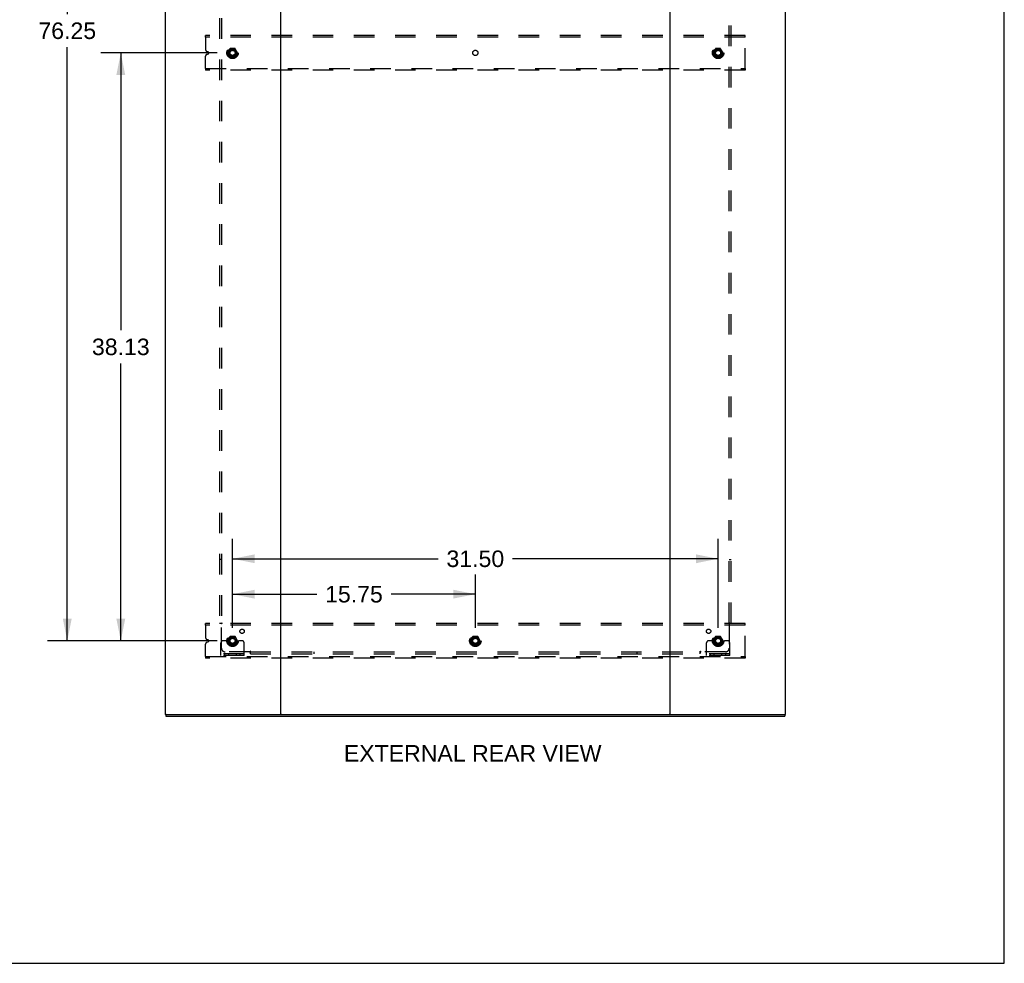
# Model space of a CAD drawing. Header units: inches. Extents: x 0 to 243, y 0 to 157.
# Tile 112 of 115: x 179 to 243, y 0 to 61. Entities that reach past the tile are written whole.
import ezdxf

# ---------------------------------------------------------------- set-up
doc = ezdxf.new("R2010")
doc.units = ezdxf.units.IN
doc.header["$LTSCALE"] = 13.357143
doc.header["$MEASUREMENT"] = 0
doc.linetypes.add('DOT', pattern=[0.2, 0.1, -0.1])
doc.linetypes.add('HIDDEN', pattern=[0.2, 0.1, -0.1])
doc.layers.get('0').update_dxf_attribs({"linetype": 'CONTINUOUS'})
for name, color, linetype in [('DEFAULT_2', 8, 'HIDDEN'), ('DIMENSIONS', 7, 'CONTINUOUS'), ('SUBPANEL', 7, 'CONTINUOUS')]:
    doc.layers.add(name, color=color, linetype=linetype)
doc.styles.get("Standard").update_dxf_attribs({"font": 'arial.ttf'})
doc.dimstyles.new('DIMSTYLE_1', dxfattribs={"dimtxt": 1.071429, "dimasz": 1.428571, "dimexe": 0.09, "dimexo": 0.07, "dimgap": 0.0375, "dimtad": 0, "dimtih": 1, "dimtoh": 1, "dimzin": 4, "dimdsep": 46, "dimtxsty": 'Standard', "dimblk": '_FILLED', "dimblk1": '_FILLED', "dimblk2": '_FILLED', "dimcen": 0.09, "dimadec": 3, "dimazin": 1, "dimtfac": 1, "dimtdec": 3, "dimtofl": 0, "dimtmove": 0, "dimatfit": 3, "dimldrblk": '_FILLED', "dimfxl": 0, "dimtolj": 1, "dimtzin": 4, "dimarcsym": 0})

# ---------------------------------------------------------------- blocks, each defined once
blk = doc.blocks.new('_FILLED')
at = {"color": 0, "linetype": 'ByBlock'}
blk.add_solid([(0, 0), (-1, 0.2), (-1, -0.2)], dxfattribs=at)
blk = doc.blocks.new('*D3')
at = {"layer": 'DIMENSIONS', "color": 2, "linetype": 'Continuous'}
for p, q in [((192.793, 21.745), (192.793, 25.219)), ((208.543, 21.745), (208.543, 25.219)), ((192.793, 23.934), (198.26, 23.934)), ((208.543, 23.934), (203.076, 23.934))]:
    blk.add_line(p, q, dxfattribs=at)
at = {"layer": 'DIMENSIONS', "color": 2, "linetype": 'Continuous', "xscale": 1.4285714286, "yscale": 1.4285714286, "zscale": 1.4285714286, "rotation": 180}
blk.add_blockref('_FILLED', (192.793, 23.934), dxfattribs=at)
at = {"layer": 'DIMENSIONS', "color": 2, "linetype": 'Continuous', "xscale": 1.4285714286, "yscale": 1.4285714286, "zscale": 1.4285714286}
blk.add_blockref('_FILLED', (208.543, 23.934), dxfattribs=at)
at = {"layer": 'DIMENSIONS', "color": 2, "linetype": 'Continuous', "insert": (200.668, 24.469), "char_height": 1.0714, "width": 3.74403, "attachment_point": 2, "line_spacing_factor": 0.9}
blk.add_mtext('15.75', dxfattribs=at)
blk = doc.blocks.new('*D4')
at = {"layer": 'DIMENSIONS', "color": 2, "linetype": 'Continuous'}
for p, q in [((191.793, 97.16), (180.785, 97.16)), ((182.071, 97.16), (182.071, 61.542)), ((182.071, 20.91), (182.071, 59.399)), ((191.793, 20.91), (180.785, 20.91))]:
    blk.add_line(p, q, dxfattribs=at)
at = {"layer": 'DIMENSIONS', "color": 2, "linetype": 'Continuous', "xscale": 1.4285714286, "yscale": 1.4285714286, "zscale": 1.4285714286}
for p, rotation in [((182.071, 97.16), 90), ((182.071, 20.91), 270)]:
    blk.add_blockref('_FILLED', p, dxfattribs=dict(at, rotation=rotation))
at = {"layer": 'DIMENSIONS', "color": 2, "linetype": 'Continuous', "insert": (182.071, 61.006), "char_height": 1.0714, "width": 3.74403, "attachment_point": 2, "line_spacing_factor": 0.9}
blk.add_mtext('76.25', dxfattribs=at)
blk = doc.blocks.new('*D5')
at = {"layer": 'DIMENSIONS', "color": 2, "linetype": 'Continuous'}
for p, q in [((192.793, 21.745), (192.793, 27.517)), ((224.293, 21.745), (224.293, 27.517)), ((192.793, 26.231), (206.135, 26.231)), ((224.293, 26.231), (210.951, 26.231))]:
    blk.add_line(p, q, dxfattribs=at)
at = {"layer": 'DIMENSIONS', "color": 2, "linetype": 'Continuous', "xscale": 1.4285714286, "yscale": 1.4285714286, "zscale": 1.4285714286, "rotation": 180}
blk.add_blockref('_FILLED', (192.793, 26.231), dxfattribs=at)
at = {"layer": 'DIMENSIONS', "color": 2, "linetype": 'Continuous', "xscale": 1.4285714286, "yscale": 1.4285714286, "zscale": 1.4285714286}
blk.add_blockref('_FILLED', (224.293, 26.231), dxfattribs=at)
at = {"layer": 'DIMENSIONS', "color": 2, "linetype": 'Continuous', "insert": (208.543, 26.767), "char_height": 1.0714, "width": 3.74403, "attachment_point": 2, "line_spacing_factor": 0.9}
blk.add_mtext('31.50', dxfattribs=at)
blk = doc.blocks.new('*D6')
at = {"layer": 'DIMENSIONS', "color": 2, "linetype": 'Continuous'}
for p, q in [((191.793, 59.035), (184.258, 59.035)), ((185.544, 59.035), (185.544, 41.044)), ((185.544, 20.91), (185.544, 38.901)), ((191.793, 20.91), (184.258, 20.91))]:
    blk.add_line(p, q, dxfattribs=at)
at = {"layer": 'DIMENSIONS', "color": 2, "linetype": 'Continuous', "xscale": 1.4285714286, "yscale": 1.4285714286, "zscale": 1.4285714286}
for p, rotation in [((185.544, 59.035), 90), ((185.544, 20.91), 270)]:
    blk.add_blockref('_FILLED', p, dxfattribs=dict(at, rotation=rotation))
at = {"layer": 'DIMENSIONS', "color": 2, "linetype": 'Continuous', "insert": (185.544, 40.508), "char_height": 1.0714, "width": 3.74403, "attachment_point": 2, "line_spacing_factor": 0.9}
blk.add_mtext('38.13', dxfattribs=at)

msp = doc.modelspace()

# ---------------------------------------------------------------- linework, layer by layer
at = {"color": 7, "linetype": 'Continuous'}
for p, q in [((242.857, 0), (242.857, 157.143)), ((188.47, 16.139), (188.47, 16.035)), ((188.479, 16.139), (188.508, 16.139)), ((195.878, 16.139), (221.208, 16.139)), ((228.578, 16.139), (228.607, 16.139)), ((228.616, 16.139), (228.616, 16.035)), ((0, 0), (242.857, 0))]:
    msp.add_line(p, q, dxfattribs=at)
at = {"color": 3, "linetype": 'Continuous'}
for p, q in [((188.418, 101.931), (188.418, 16.139)), ((195.918, 16.179), (195.918, 101.891)), ((221.168, 101.891), (221.168, 16.179)), ((228.668, 16.139), (228.668, 101.931)), ((188.479, 16.139), (188.418, 16.139)), ((188.47, 16.035), (228.616, 16.035)), ((188.508, 16.139), (195.878, 16.139)), ((221.208, 16.139), (228.578, 16.139)), ((228.607, 16.139), (228.668, 16.139))]:
    msp.add_line(p, q, dxfattribs=at)
for centre, start, end in [((195.878, 16.179), 270, 360), ((221.208, 16.179), 180, 270)]:
    msp.add_arc(centre, 0.04, start, end, dxfattribs=at)
at = {"color": 7, "linetype": 'Continuous'}
for centre, start, end in [((195.958, 16.179), 180, 270), ((221.128, 16.179), 270, 360)]:
    msp.add_arc(centre, 0.04, start, end, dxfattribs=at)
at = {"layer": 'DEFAULT_2', "color": 8, "linetype": 'HIDDEN'}
for p, q in [((191.043, 60.056), (191.043, 60.16)), ((226.043, 60.16), (191.043, 60.16)), ((191.043, 60.056), (191.043, 59.247)), ((226.043, 60.056), (191.043, 60.056)), ((226.043, 60.056), (226.043, 60.16)), ((226.043, 58.014), (226.043, 60.056)), ((191.043, 58.014), (191.043, 58.823)), ((191.215, 59.093), (191.12, 59.132)), ((191.12, 58.938), (191.215, 58.977)), ((192.63, 59.307), (192.476, 59.04)), ((192.476, 59.03), (192.63, 58.762)), ((192.948, 59.312), (192.639, 59.312)), ((193.111, 59.04), (192.956, 59.307)), ((192.956, 58.762), (193.111, 59.03)), ((224.13, 59.307), (223.976, 59.04)), ((223.976, 59.03), (224.13, 58.762)), ((224.448, 59.312), (224.139, 59.312)), ((224.611, 59.04), (224.456, 59.307)), ((224.456, 58.762), (224.611, 59.03)), ((192.948, 58.757), (192.639, 58.757)), ((224.448, 58.757), (224.139, 58.757)), ((191.043, 58.014), (191.043, 57.91)), ((191.043, 58.014), (226.043, 58.014)), ((226.043, 57.91), (191.043, 57.91)), ((226.043, 58.014), (226.043, 57.91)), ((226.043, 22.035), (191.043, 22.035)), ((191.043, 21.931), (191.043, 22.035)), ((226.043, 21.931), (191.043, 21.931)), ((191.043, 21.931), (191.043, 21.122)), ((226.043, 21.931), (226.043, 22.035)), ((226.043, 19.889), (226.043, 21.931)), ((192.63, 21.182), (192.476, 20.915)), ((192.948, 21.187), (192.639, 21.187)), ((193.111, 20.915), (192.956, 21.182)), ((208.38, 21.182), (208.226, 20.915)), ((208.698, 21.187), (208.389, 21.187)), ((208.861, 20.915), (208.706, 21.182)), ((224.13, 21.182), (223.976, 20.915)), ((224.448, 21.187), (224.139, 21.187)), ((224.611, 20.915), (224.456, 21.182)), ((191.043, 19.889), (191.043, 20.698)), ((191.215, 20.968), (191.12, 21.007)), ((191.12, 20.813), (191.215, 20.852)), ((192.043, 19.962), (192.043, 20.785)), ((192.257, 20.91), (192.168, 20.91)), ((192.379, 20.91), (192.257, 20.91)), ((192.618, 20.91), (192.379, 20.91)), ((192.476, 20.905), (192.63, 20.637)), ((192.948, 20.632), (192.639, 20.632)), ((192.956, 20.637), (193.111, 20.905)), ((192.968, 20.91), (193.207, 20.91)), ((193.329, 20.91), (193.207, 20.91)), ((193.418, 20.91), (193.329, 20.91)), ((193.543, 19.962), (193.543, 20.785)), ((208.226, 20.905), (208.38, 20.637)), ((208.698, 20.632), (208.389, 20.632)), ((208.706, 20.637), (208.861, 20.905)), ((223.543, 19.962), (223.543, 20.785)), ((223.757, 20.91), (223.668, 20.91)), ((223.879, 20.91), (223.757, 20.91)), ((224.118, 20.91), (223.879, 20.91)), ((223.976, 20.905), (224.13, 20.637)), ((224.448, 20.632), (224.139, 20.632)), ((224.456, 20.637), (224.611, 20.905)), ((224.468, 20.91), (224.707, 20.91)), ((224.829, 20.91), (224.707, 20.91)), ((224.918, 20.91), (224.829, 20.91)), ((225.043, 19.962), (225.043, 20.785)), ((191.043, 19.889), (226.043, 19.889)), ((191.043, 19.889), (191.043, 19.785)), ((193.543, 20.066), (192.043, 20.066)), ((193.543, 19.962), (192.043, 19.962)), ((192.29, 19.962), (192.29, 20.066)), ((192.546, 19.962), (192.546, 20.066)), ((193.04, 19.962), (193.04, 20.066)), ((193.296, 19.962), (193.296, 20.066)), ((225.043, 20.066), (223.543, 20.066)), ((225.043, 19.962), (223.543, 19.962)), ((223.79, 19.962), (223.79, 20.066)), ((224.046, 19.962), (224.046, 20.066)), ((224.54, 19.962), (224.54, 20.066)), ((224.796, 19.962), (224.796, 20.066)), ((226.043, 19.889), (226.043, 19.785)), ((226.043, 19.785), (191.043, 19.785))]:
    msp.add_line(p, q, dxfattribs=at)
for centre, radius in [((192.793, 59.035), 0.372), ((224.293, 59.035), 0.372), ((192.793, 59.035), 0.356), ((192.793, 59.035), 0.312), ((192.793, 59.035), 0.204), ((192.793, 59.035), 0.188), ((192.793, 59.035), 0.183), ((192.793, 59.035), 0.165), ((224.293, 59.035), 0.356), ((224.293, 59.035), 0.312), ((224.293, 59.035), 0.204), ((224.293, 59.035), 0.188), ((224.293, 59.035), 0.183), ((224.293, 59.035), 0.165), ((192.793, 20.91), 0.372), ((192.793, 20.91), 0.356), ((192.793, 20.91), 0.312), ((192.793, 20.91), 0.204), ((192.793, 20.91), 0.188), ((192.793, 20.91), 0.183), ((208.543, 20.91), 0.372), ((208.543, 20.91), 0.356), ((208.543, 20.91), 0.312), ((208.543, 20.91), 0.204), ((208.543, 20.91), 0.188), ((208.543, 20.91), 0.183), ((224.293, 20.91), 0.372), ((224.293, 20.91), 0.356), ((224.293, 20.91), 0.312), ((224.293, 20.91), 0.204), ((224.293, 20.91), 0.188), ((224.293, 20.91), 0.183), ((192.793, 20.91), 0.165), ((208.543, 20.91), 0.165), ((224.293, 20.91), 0.165)]:
    msp.add_circle(centre, radius, dxfattribs=at)
at = {"layer": 'DEFAULT_2', "color": 8, "linetype": 'DOT'}
for centre in [(192.793, 59.035), (208.543, 59.035), (224.293, 59.035), (192.793, 20.91), (208.543, 20.91), (224.293, 20.91)]:
    msp.add_circle(centre, 0.17, dxfattribs=at)
at = {"layer": 'DEFAULT_2', "color": 8, "linetype": 'HIDDEN'}
for centre, radius, start, end in [((191.168, 59.247), 0.125, 180, 247.5), ((191.168, 58.823), 0.125, 112.5, 180), ((191.191, 59.035), 0.0625, 292.5, 67.5), ((192.484, 59.035), 0.01, 150.01268, 209.98829), ((192.639, 59.302), 0.01, 90.01235, 149.98915), ((192.948, 59.302), 0.01, 30.01204, 89.98872), ((193.102, 59.035), 0.01, 330.01268, 29.98829), ((223.984, 59.035), 0.01, 150.01268, 209.98829), ((224.139, 59.302), 0.01, 90.01235, 149.98915), ((224.448, 59.302), 0.01, 30.01204, 89.98872), ((224.602, 59.035), 0.01, 330.01268, 29.98829), ((192.639, 58.767), 0.01, 210.01204, 269.98872), ((192.948, 58.767), 0.01, 270.01235, 329.98915), ((224.139, 58.767), 0.01, 210.01204, 269.98872), ((224.448, 58.767), 0.01, 270.01235, 329.98915), ((191.168, 21.122), 0.125, 180, 247.5), ((192.639, 21.177), 0.01, 90.01235, 149.98915), ((192.948, 21.177), 0.01, 30.01204, 89.98872), ((208.389, 21.177), 0.01, 90.01235, 149.98915), ((208.698, 21.177), 0.01, 30.01204, 89.98872), ((224.139, 21.177), 0.01, 90.01235, 149.98915), ((224.448, 21.177), 0.01, 30.01204, 89.98872), ((191.168, 20.698), 0.125, 112.5, 180), ((191.191, 20.91), 0.0625, 292.5, 67.5), ((192.168, 20.785), 0.125, 90, 180), ((192.484, 20.91), 0.01, 150.01268, 209.98829), ((192.793, 20.91), 0.175, 180, 360), ((192.639, 20.642), 0.01, 210.01204, 269.98872), ((192.948, 20.642), 0.01, 270.01235, 329.98915), ((193.102, 20.91), 0.01, 330.01268, 29.98829), ((193.418, 20.785), 0.125, 0, 90), ((208.234, 20.91), 0.01, 150.01268, 209.98829), ((208.389, 20.642), 0.01, 210.01204, 269.98872), ((208.698, 20.642), 0.01, 270.01235, 329.98915), ((208.852, 20.91), 0.01, 330.01268, 29.98829), ((223.668, 20.785), 0.125, 90, 180), ((223.984, 20.91), 0.01, 150.01268, 209.98829), ((224.293, 20.91), 0.175, 180, 360), ((224.139, 20.642), 0.01, 210.01204, 269.98872), ((224.448, 20.642), 0.01, 270.01235, 329.98915), ((224.602, 20.91), 0.01, 330.01268, 29.98829), ((224.918, 20.785), 0.125, 0, 90)]:
    msp.add_arc(centre, radius, start, end, dxfattribs=at)
at = {"layer": 'SUBPANEL', "color": 8, "linetype": 'HIDDEN'}
for p, q in [((191.949, 96.004), (191.949, 22.066)), ((192.074, 96.004), (192.074, 22.066)), ((225.012, 22.066), (225.012, 96.004)), ((225.137, 22.066), (225.137, 96.004)), ((192.074, 26.191), (191.949, 26.191)), ((225.012, 26.191), (225.137, 26.191)), ((191.949, 22.066), (192.115, 22.066)), ((192.056, 22.049), (192.062, 22.043)), ((192.074, 20.441), (192.074, 22.031)), ((224.971, 22.066), (225.137, 22.066)), ((225.012, 22.031), (225.012, 20.441)), ((193.914, 20.191), (192.324, 20.191)), ((193.949, 20.066), (193.949, 20.232)), ((193.949, 20.191), (223.137, 20.191)), ((193.949, 20.066), (223.137, 20.066)), ((198.074, 20.191), (198.074, 20.066)), ((219.012, 20.191), (219.012, 20.066)), ((223.137, 20.066), (223.137, 20.232)), ((223.154, 20.172), (223.16, 20.179)), ((224.762, 20.191), (223.172, 20.191))]:
    msp.add_line(p, q, dxfattribs=at)
for points in [[(192.036, 22.066), (192.038, 22.065), (192.04, 22.063), (192.042, 22.061), (192.044, 22.06), (192.046, 22.058), (192.048, 22.057), (192.05, 22.055), (192.051, 22.054), (192.053, 22.052), (192.054, 22.051), (192.056, 22.049)], [(192.062, 22.043), (192.064, 22.041), (192.066, 22.039), (192.068, 22.037), (192.07, 22.035), (192.071, 22.034), (192.073, 22.032), (192.074, 22.031)], [(192.094, 22.044), (192.089, 22.041), (192.087, 22.04), (192.084, 22.038), (192.082, 22.037), (192.08, 22.035), (192.078, 22.034), (192.076, 22.032), (192.074, 22.031)], [(192.115, 22.066), (192.115, 22.064), (192.114, 22.063), (192.113, 22.061), (192.112, 22.059), (192.111, 22.058), (192.11, 22.056), (192.108, 22.055), (192.107, 22.053), (192.105, 22.052), (192.104, 22.05), (192.102, 22.049), (192.1, 22.048), (192.098, 22.046), (192.096, 22.045), (192.094, 22.044)], [(224.971, 22.066), (224.972, 22.064), (224.972, 22.063), (224.973, 22.061), (224.974, 22.059), (224.975, 22.058), (224.977, 22.056), (224.978, 22.055), (224.979, 22.053), (224.981, 22.052), (224.983, 22.05), (224.984, 22.049), (224.986, 22.048), (224.988, 22.046), (224.99, 22.045), (224.993, 22.044), (224.997, 22.041)], [(224.997, 22.041), (225, 22.04), (225.002, 22.038), (225.004, 22.037), (225.006, 22.035), (225.008, 22.034), (225.01, 22.032), (225.012, 22.031)], [(225.031, 22.049), (225.024, 22.043), (225.022, 22.041), (225.02, 22.039), (225.019, 22.037), (225.017, 22.035), (225.015, 22.034), (225.013, 22.032), (225.012, 22.031)], [(225.05, 22.066), (225.048, 22.065), (225.046, 22.063), (225.044, 22.061), (225.042, 22.06), (225.04, 22.058), (225.039, 22.057), (225.037, 22.055), (225.035, 22.054), (225.034, 22.052), (225.032, 22.051), (225.031, 22.049)], [(193.924, 20.206), (193.923, 20.203), (193.921, 20.201), (193.92, 20.199), (193.918, 20.197), (193.917, 20.195), (193.916, 20.193), (193.914, 20.191)], [(193.932, 20.172), (193.926, 20.179), (193.924, 20.181), (193.922, 20.183), (193.92, 20.184), (193.919, 20.186), (193.917, 20.188), (193.915, 20.19), (193.914, 20.191)], [(193.949, 20.232), (193.948, 20.231), (193.946, 20.231), (193.944, 20.23), (193.943, 20.229), (193.941, 20.228), (193.94, 20.226), (193.938, 20.225), (193.937, 20.224), (193.935, 20.222), (193.934, 20.22), (193.932, 20.219), (193.931, 20.217), (193.93, 20.215), (193.928, 20.213), (193.927, 20.21), (193.924, 20.206)], [(193.949, 20.153), (193.948, 20.155), (193.946, 20.157), (193.945, 20.159), (193.943, 20.161), (193.942, 20.163), (193.94, 20.165), (193.938, 20.166), (193.937, 20.168), (193.935, 20.169), (193.934, 20.171), (193.932, 20.172)], [(223.137, 20.232), (223.139, 20.231), (223.14, 20.231), (223.142, 20.23), (223.144, 20.229), (223.145, 20.228), (223.147, 20.226), (223.148, 20.225), (223.15, 20.224), (223.151, 20.222), (223.153, 20.22), (223.154, 20.219), (223.155, 20.217), (223.157, 20.215), (223.158, 20.213), (223.159, 20.21)], [(223.137, 20.153), (223.139, 20.155), (223.14, 20.157), (223.142, 20.159), (223.143, 20.161), (223.145, 20.163), (223.146, 20.165), (223.148, 20.166), (223.149, 20.168), (223.151, 20.169), (223.152, 20.171), (223.154, 20.172)], [(223.159, 20.21), (223.162, 20.206), (223.164, 20.203), (223.165, 20.201), (223.166, 20.199), (223.168, 20.197), (223.169, 20.195), (223.171, 20.193), (223.172, 20.191)], [(223.16, 20.179), (223.162, 20.181), (223.164, 20.183), (223.166, 20.184), (223.168, 20.186), (223.169, 20.188), (223.171, 20.19), (223.172, 20.191)]]:
    msp.add_lwpolyline(points, dxfattribs=at)
for centre, radius in [((192.793, 59.035), 0.25), ((224.293, 59.035), 0.25), ((192.793, 20.91), 0.25), ((193.412, 21.529), 0.141), ((208.543, 20.91), 0.25), ((223.674, 21.529), 0.141), ((224.293, 20.91), 0.25)]:
    msp.add_circle(centre, radius, dxfattribs=at)
for centre, start, end in [((192.324, 20.441), 180, 270), ((224.762, 20.441), 270, 360)]:
    msp.add_arc(centre, 0.25, start, end, dxfattribs=at)

# ---------------------------------------------------------------- texts
at = {"layer": 'DIMENSIONS', "color": 2, "linetype": 'Continuous', "insert": (208.37, 14.152), "char_height": 1.07143, "width": 16.68083, "attachment_point": 2, "line_spacing_factor": 0.9}
msp.add_mtext('EXTERNAL REAR VIEW', dxfattribs=at)

# ---------------------------------------------------------------- dimensions: what is measured, and where the dimension line sits
at = {"layer": 'DIMENSIONS', "color": 2, "linetype": 'Continuous'}
for base, p1, p2, angle, picture, middle in [((182.071, 97.16), (191.863, 20.91), (191.863, 97.16), 90, '*D4', (182.075, 60.464)), ((185.543666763, 20.909849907), (191.86318534, 59.034849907), (191.86318534, 20.909849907), 270, '*D6', (185.541389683, 39.966377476))]:
    dim = msp.add_linear_dim(base=base, p1=p1, p2=p2, angle=angle, dimstyle='DIMSTYLE_1', dxfattribs=at)
    dim.commit()
    dim.dimension.update_dxf_attribs({"geometry": picture, "text_midpoint": middle, "dimtype": 160})
for base, p2, picture, middle in [((224.293, 26.231), (224.293, 21.675), '*D5', (208.541, 26.225)), ((208.543, 23.934), (208.543, 21.675), '*D3', (200.718, 23.928))]:
    dim = msp.add_linear_dim(base=base, p1=(192.793, 21.675), p2=p2, dimstyle='DIMSTYLE_1', dxfattribs=at)
    dim.commit()
    dim.dimension.update_dxf_attribs({"geometry": picture, "text_midpoint": middle, "dimtype": 160})

doc.saveas('drawing.dxf')
